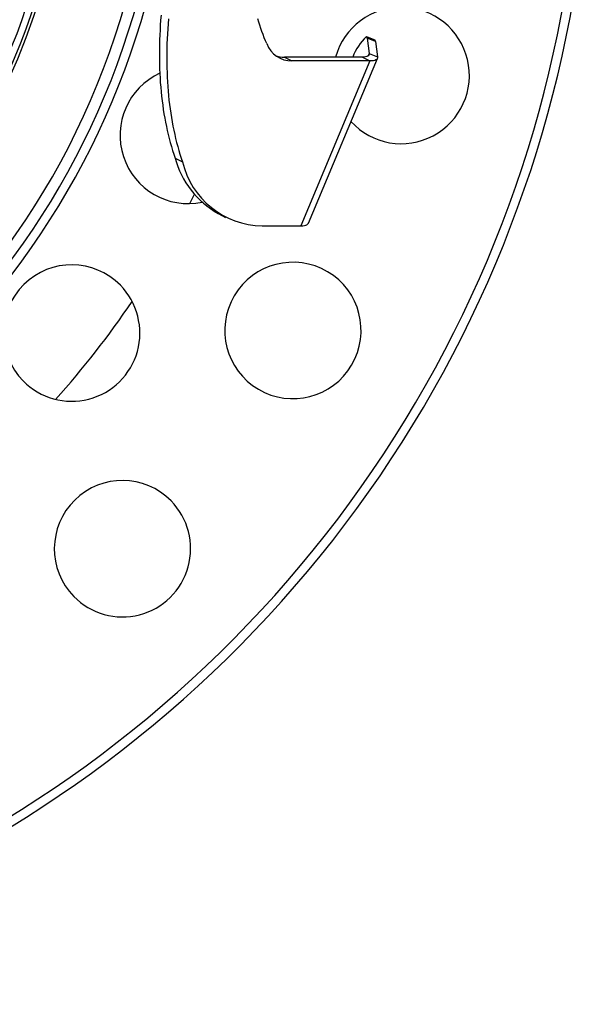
# Paper-space layout '_Superior' of a CAD drawing. Header units: millimetres. Extents: x -40 to 40, y -40 to 40.
# Tile 5 of 13: x 21.1 to 40, y -40 to -7.5. Entities that reach past the tile are written whole.
import ezdxf

# ---------------------------------------------------------------- set-up
doc = ezdxf.new("R2010")
doc.units = ezdxf.units.MM

psp = doc.layouts.new('_Superior')

# ---------------------------------------------------------------- linework, layer by layer
at = {"color": 7, "linetype": 'Continuous', "lineweight": 25}
for p, q in [((32.574, -8.089), (32.851, -8.199)), ((32.596, -8.135), (32.664, -8.65)), ((32.874, -8.245), (32.596, -8.135)), ((32.874, -8.245), (32.941, -8.76)), ((29.866, -8.764), (30.11, -8.89)), ((32.444, -8.764), (29.866, -8.764)), ((32.444, -8.764), (32.688, -8.89)), ((32.664, -8.65), (32.633, -8.724)), ((32.664, -8.65), (32.941, -8.76)), ((32.688, -8.89), (30.11, -8.89)), ((32.688, -8.89), (30.409, -14.328)), ((30.657, -14.245), (32.936, -8.807)), ((26.255, -12.091), (26.499, -12.218)), ((26.744, -13.593), (26.899, -13.284)), ((27.679, -13.922), (27.923, -14.048)), ((29.134, -14.328), (30.409, -14.328))]:
    psp.add_line(p, q, dxfattribs=at)
at = {"color": 7, "linetype": 'Continuous', "lineweight": 25, "flags": 128}
for points in [[(32.664, -8.65), (32.663, -8.677), (32.655, -8.699), (32.639, -8.719), (32.615, -8.735), (32.583, -8.747), (32.544, -8.756), (32.498, -8.762), (32.444, -8.764)], [(32.941, -8.76), (32.941, -8.79), (32.931, -8.816), (32.913, -8.839), (32.885, -8.857), (32.849, -8.872), (32.804, -8.882), (32.75, -8.888), (32.688, -8.89)], [(30.409, -14.328), (30.471, -14.326), (30.525, -14.32), (30.57, -14.31), (30.606, -14.295), (30.634, -14.277), (30.652, -14.254), (30.657, -14.245)]]:
    psp.add_lwpolyline(points, dxfattribs=at)
at = {"color": 7, "linetype": 'Continuous', "lineweight": 25}
for centre, radius, start, end in [((0, 0), 40, 269.4727, 89.4727), ((0, 0), 39.7, 269.4727, 89.4727), ((0, 0), 22.833, 269.4727, 90), ((0, 0), 22.5, 322.6362, 37.3638), ((0, 0), 25.583, 189.1472, 350.7127), ((0, 0), 22.729, 308.8622, 348.5807), ((0, 0), 25.953, 191.5776, 348.5154), ((0, 0), 26.253, 192.9264, 346.9377), ((33.723, -9.369), 2.25, 222.4845, 164.382), ((33.67, -9.305), 1.637, 132.0152, 160.6807), ((32.54, -8.134), 0.0567, 358.6239, 52.7589), ((30.109, -8.01), 0.88, 200.6213, 270.1028), ((32.817, -8.244), 0.0567, 358.6239, 52.7589), ((29.857, -7.866), 0.898, 252.7007, 270.5511), ((26.689, -11.344), 2.25, 114.5703, 281.7522), ((29.195, -11.273), 3.052, 195.548, 240.2141), ((29.179, -11.572), 2.757, 193.5412, 269.0544), ((30.149, -17.778), 2.25, 59.4727, 239.4727), ((22.844, -17.865), 2.25, 44.4727, 224.4727), ((30.149, -17.778), 2.25, 239.4727, 59.4727), ((22.844, -17.865), 2.25, 224.4727, 44.4727), ((0, 0), 30, 318.0567, 325.8887), ((24.52, -24.975), 2.25, 44.4727, 224.4727), ((24.52, -24.975), 2.25, 224.4727, 44.4727)]:
    psp.add_arc(centre, radius, start, end, dxfattribs=at)
for points in [[(25.794, -7.376), (25.718, -8.261), (25.718, -9.113), (25.873, -10.699), (26.028, -11.434), (26.255, -12.091)], [(26.038, -7.503), (25.963, -8.388), (25.963, -9.24), (26.118, -10.826), (26.273, -11.561), (26.499, -12.218)]]:
    psp.add_open_spline(points, degree=3, knots=[0, 0, 0, 0, 0.5, 0.5, 1, 1, 1, 1], dxfattribs=at)
psp.add_open_spline([(29.285, -8.32), (29.169, -8.062), (29.07, -7.789), (28.989, -7.503)], degree=3, dxfattribs=at)

doc.saveas('drawing.dxf')
